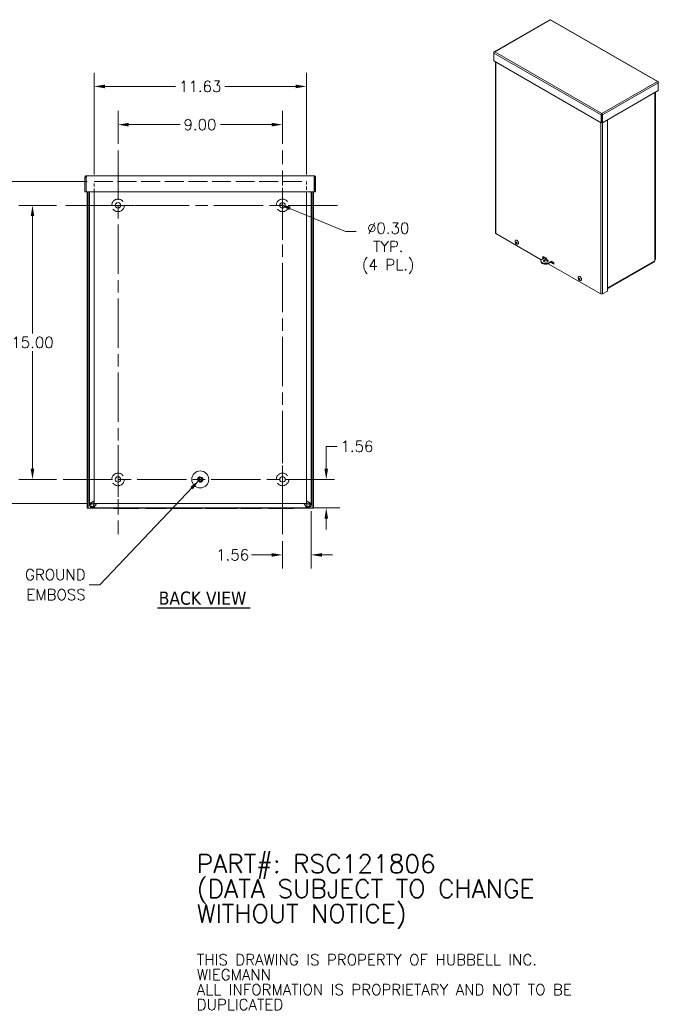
# Model space of a CAD drawing. Header units: inches. Extents: x 6.2 to 97.6, y 4.7 to 60.7.
# Tile 11 of 11: x 62.7 to 97.6, y 4.7 to 58.6. Entities that reach past the tile are written whole.
import ezdxf

# ---------------------------------------------------------------- set-up
doc = ezdxf.new("R2010")
doc.units = ezdxf.units.IN
doc.header["$LTSCALE"] = 6
doc.header["$MEASUREMENT"] = 0
doc.linetypes.add('CHAIN', pattern=[0.7087, 0.4724, -0.0591, 0.1181, -0.0591])
doc.linetypes.add('DASHED', pattern=[0.2067, 0.1654, -0.0413])
for name, color, linetype, lineweight in [('Center Mark (ANSI)', 7, 'Continuous', 5), ('Centerline (ANSI)', 7, 'Continuous', 5), ('Dimension (ANSI)', 7, 'Continuous', 5), ('Hidden (ANSI)', 7, 'DASHED', 5), ('Symbol (ANSI)', 7, 'Continuous', 5), ('Visible (ANSI)', 7, 'Continuous', 5), ('Visible Narrow (ANSI)', 7, 'Continuous', 5)]:
    doc.layers.add(name, color=color, linetype=linetype, lineweight=lineweight)
doc.styles.add('Note Text (ANSI)', font='RomanS.shx')
doc.styles.add('ROMANS', font='romans.shx')
doc.styles.add('Text Style168', font='tahoma.ttf')
doc.dimstyles.new('Default (ANSI)', dxfattribs={"dimscale": 6, "dimtxt": 0.1, "dimasz": 0.098425, "dimexe": 0.125, "dimexo": 0.0625, "dimgap": 0.031496, "dimtad": 0, "dimtih": 1, "dimtoh": 1, "dimrnd": 1e-08, "dimzin": 0, "dimdsep": 46, "dimtxsty": 'ROMANS', "dimcen": 0.09, "dimdle": 0.393701, "dimclrd": 256, "dimclre": 256, "dimclrt": 256, "dimadec": 0, "dimazin": 0, "dimtfac": 1, "dimtofl": 0, "dimtmove": 0, "dimatfit": 3, "dimfxl": 1, "dimtolj": 1, "dimtzin": 0, "dimlwd": -1, "dimlwe": -1, "dimarcsym": 0})
doc.dimstyles.new('Default (ANSI)$7', dxfattribs={"dimscale": 6, "dimtxt": 0.1, "dimasz": 0.098425, "dimexe": 0.125, "dimexo": 0.0625, "dimgap": 0.031496, "dimtad": 0, "dimtih": 1, "dimtoh": 1, "dimrnd": 1e-08, "dimzin": 0, "dimdsep": 46, "dimtxsty": 'ROMANS', "dimcen": 0.09, "dimdle": 0.393701, "dimclrd": 256, "dimclre": 256, "dimclrt": 256, "dimadec": 0, "dimazin": 0, "dimtfac": 1, "dimtofl": 0, "dimtmove": 0, "dimatfit": 3, "dimfxl": 1, "dimtolj": 1, "dimtzin": 0, "dimlwd": -1, "dimlwe": -1, "dimarcsym": 0})

# ---------------------------------------------------------------- blocks, each defined once
blk = doc.blocks.new('*D8')
at = {"layer": 'Defpoints', "color": 0, "transparency": 16777216}
for p in [(78.629, 32.076), (77.067, 30.442), (78.629, 29.313)]:
    blk.add_point(p, dxfattribs=at)
at = {"layer": 'Dimension (ANSI)', "transparency": 16777216}
for p, q in [((78.629, 31.701), (78.629, 28.563)), ((77.067, 30.067), (77.067, 28.563)), ((76.476, 29.313), (75.372, 29.313)), ((79.22, 29.313), (79.81, 29.313))]:
    blk.add_line(p, q, dxfattribs=at)
for points in [[(76.476, 29.411), (76.476, 29.215), (77.067, 29.313)], [(79.22, 29.411), (79.22, 29.215), (78.629, 29.313)]]:
    blk.add_solid(points, dxfattribs=at)
at = {"layer": 'Dimension (ANSI)', "transparency": 16777216, "insert": (73.44, 29.613), "char_height": 0.6, "attachment_point": 1, "style": 'ROMANS'}
blk.add_mtext('\\A1;1.56', dxfattribs=at)
blk = doc.blocks.new('*D9')
at = {"layer": 'Defpoints', "color": 0, "transparency": 16777216}
for p in [(80.067, 33.442), (78.433, 31.88), (79.46, 31.88)]:
    blk.add_point(p, dxfattribs=at)
at = {"layer": 'Dimension (ANSI)', "transparency": 16777216}
for p, q in [((79.46, 34.033), (79.46, 35.252)), ((79.46, 35.252), (80.051, 35.252)), ((79.692, 33.442), (78.71, 33.442)), ((78.808, 31.88), (80.21, 31.88)), ((79.46, 31.289), (79.46, 30.699))]:
    blk.add_line(p, q, dxfattribs=at)
for points in [[(79.362, 34.033), (79.559, 34.033), (79.46, 33.442)], [(79.362, 31.289), (79.559, 31.289), (79.46, 31.88)]]:
    blk.add_solid(points, dxfattribs=at)
at = {"layer": 'Dimension (ANSI)', "transparency": 16777216, "insert": (80.24, 35.552), "char_height": 0.6, "attachment_point": 1, "style": 'ROMANS'}
blk.add_mtext('\\A1;1.56', dxfattribs=at)
blk = doc.blocks.new('*D10')
at = {"layer": 'Defpoints', "color": 0, "transparency": 16777216}
for p in [(66.754, 54.952), (66.754, 49.755), (78.379, 49.755)]:
    blk.add_point(p, dxfattribs=at)
at = {"layer": 'Dimension (ANSI)', "transparency": 16777216}
for p, q in [((66.754, 50.13), (66.754, 55.702)), ((78.379, 50.13), (78.379, 55.702)), ((67.345, 54.952), (71.22, 54.952)), ((77.789, 54.952), (73.913, 54.952))]:
    blk.add_line(p, q, dxfattribs=at)
for points in [[(67.345, 55.05), (67.345, 54.853), (66.754, 54.952)], [(77.789, 55.05), (77.789, 54.853), (78.379, 54.952)]]:
    blk.add_solid(points, dxfattribs=at)
at = {"layer": 'Dimension (ANSI)', "transparency": 16777216, "insert": (71.409, 55.252), "char_height": 0.6, "attachment_point": 1, "style": 'ROMANS'}
blk.add_mtext('\\A1;11.63', dxfattribs=at)
blk = doc.blocks.new('*D11')
at = {"layer": 'Defpoints', "color": 0, "transparency": 16777216}
for p in [(66.754, 49.755), (59.351, 32.13), (66.754, 32.13)]:
    blk.add_point(p, dxfattribs=at)
at = {"layer": 'Dimension (ANSI)', "transparency": 16777216}
for p, q in [((66.379, 49.755), (58.601, 49.755)), ((59.351, 49.164), (59.351, 41.431)), ((59.351, 32.721), (59.351, 40.454)), ((66.379, 32.13), (58.601, 32.13))]:
    blk.add_line(p, q, dxfattribs=at)
for points in [[(59.253, 49.164), (59.45, 49.164), (59.351, 49.755)], [(59.253, 32.721), (59.45, 32.721), (59.351, 32.13)]]:
    blk.add_solid(points, dxfattribs=at)
at = {"layer": 'Dimension (ANSI)', "transparency": 16777216, "insert": (58.194, 41.242), "char_height": 0.6, "attachment_point": 1, "style": 'ROMANS'}
blk.add_mtext('\\A1;17.63', dxfattribs=at)
blk = doc.blocks.new('*D23')
at = {"layer": 'Defpoints', "color": 0, "transparency": 16777216}
for p in [(76.928, 48.5), (77.205, 48.385)]:
    blk.add_point(p, dxfattribs=at)
at = {"layer": 'Dimension (ANSI)', "transparency": 16777216}
for p, q in [((80.513, 47.007), (77.473, 48.273)), ((81.103, 47.007), (80.513, 47.007))]:
    blk.add_line(p, q, dxfattribs=at)
blk.add_solid([(77.511, 48.364), (77.435, 48.182), (76.928, 48.5)], dxfattribs=at)
at = {"layer": 'Dimension (ANSI)', "transparency": 16777216, "insert": (82.849, 47.492), "char_height": 0.6, "attachment_point": 2, "style": 'ROMANS'}
blk.add_mtext('\\A1;∅0.30{\\PTYP.\\P(4 PL.)}', dxfattribs=at)
blk = doc.blocks.new('*D27')
at = {"layer": 'Defpoints', "color": 0, "transparency": 16777216}
for p in [(65.067, 48.442), (63.386, 33.442), (65.067, 33.442)]:
    blk.add_point(p, dxfattribs=at)
at = {"layer": 'Dimension (ANSI)', "transparency": 16777216}
for p, q in [((64.692, 48.442), (62.636, 48.442)), ((63.386, 47.852), (63.386, 41.431)), ((63.386, 34.033), (63.386, 40.454)), ((64.692, 33.442), (62.636, 33.442))]:
    blk.add_line(p, q, dxfattribs=at)
for points in [[(63.287, 47.852), (63.484, 47.852), (63.386, 48.442)], [(63.287, 34.033), (63.484, 34.033), (63.386, 33.442)]]:
    blk.add_solid(points, dxfattribs=at)
at = {"layer": 'Dimension (ANSI)', "transparency": 16777216, "insert": (62.229, 41.242), "char_height": 0.6, "attachment_point": 1, "style": 'ROMANS'}
blk.add_mtext('\\A1;15.00', dxfattribs=at)
blk = doc.blocks.new('*D28')
at = {"layer": 'Defpoints', "color": 0, "transparency": 16777216}
for p in [(68.067, 52.86), (68.067, 51.442), (77.067, 51.442)]:
    blk.add_point(p, dxfattribs=at)
at = {"layer": 'Dimension (ANSI)', "transparency": 16777216}
for p, q in [((68.067, 51.817), (68.067, 53.61)), ((77.067, 51.817), (77.067, 53.61)), ((68.657, 52.86), (71.463, 52.86)), ((76.476, 52.86), (73.67, 52.86))]:
    blk.add_line(p, q, dxfattribs=at)
for points in [[(68.657, 52.958), (68.657, 52.761), (68.067, 52.86)], [(76.476, 52.958), (76.476, 52.761), (77.067, 52.86)]]:
    blk.add_solid(points, dxfattribs=at)
at = {"layer": 'Dimension (ANSI)', "transparency": 16777216, "insert": (71.652, 53.16), "char_height": 0.6, "attachment_point": 1, "style": 'ROMANS'}
blk.add_mtext('\\A1;9.00', dxfattribs=at)

msp = doc.modelspace()

# ---------------------------------------------------------------- linework, layer by layer
at = {"layer": 'Center Mark (ANSI)', "linetype": 'CHAIN', "ltscale": 0.34877}
for p, q in [((77.067, 46.558), (77.067, 50.326)), ((69.951, 48.442), (66.183, 48.442)), ((68.067, 35.326), (68.067, 31.558)), ((77.067, 35.326), (77.067, 31.558))]:
    msp.add_line(p, q, dxfattribs=at)
at = {"layer": 'Centerline (ANSI)', "linetype": 'CHAIN', "ltscale": 0.952448}
for p, q in [((68.067, 51.442), (68.067, 30.442)), ((77.067, 30.442), (77.067, 51.442)), ((80.067, 48.442), (65.067, 48.442)), ((65.067, 33.442), (80.067, 33.442))]:
    msp.add_line(p, q, dxfattribs=at)
at = {"layer": 'Hidden (ANSI)', "ltscale": 0.178624}
for p, q in [((66.754, 49.192), (66.754, 49.755)), ((78.379, 49.755), (78.379, 49.192))]:
    msp.add_line(p, q, dxfattribs=at)
at = {"layer": 'Hidden (ANSI)', "ltscale": 1.041499}
msp.add_line((66.754, 49.755), (78.379, 49.755), dxfattribs=at)
at = {"layer": 'Hidden (ANSI)', "ltscale": 0.870357}
for centre in [(68.067, 48.442), (77.067, 48.442), (68.067, 33.442), (77.067, 33.442)]:
    msp.add_circle(centre, 0.344, dxfattribs=at)
at = {"layer": 'Hidden (ANSI)', "ltscale": 0.289818}
msp.add_circle((72.567, 33.443), 0.145, dxfattribs=at)
at = {"layer": 'Symbol (ANSI)', "lineweight": 30}
msp.add_line((70.223, 26.424), (75.296, 26.424), dxfattribs=at)
at = {"layer": 'Visible (ANSI)'}
for p, q in [((91.687, 58.6), (88.642, 56.847)), ((97.612, 55.218), (91.739, 58.6)), ((88.637, 56.809), (88.624, 56.816)), ((88.624, 56.816), (88.624, 56.776)), ((88.624, 56.35), (88.624, 56.776)), ((94.507, 52.962), (88.624, 56.35)), ((88.72, 56.295), (88.72, 46.926)), ((97.618, 55.18), (97.63, 55.187)), ((97.63, 55.147), (97.63, 55.187)), ((97.63, 55.147), (97.63, 54.721)), ((97.63, 54.721), (94.576, 52.962)), ((97.474, 45.501), (97.474, 54.632)), ((94.536, 53.405), (94.507, 53.388)), ((94.507, 53.388), (94.507, 52.962)), ((94.536, 53.405), (94.536, 52.979)), ((94.541, 53.436), (94.541, 53.47)), ((94.547, 53.422), (94.542, 53.419)), ((94.547, 53.405), (94.547, 52.979)), ((94.547, 53.405), (94.576, 53.388)), ((94.576, 52.962), (94.576, 53.388)), ((94.536, 52.979), (94.507, 52.962)), ((94.547, 52.979), (94.576, 52.962)), ((94.852, 53.121), (94.852, 43.753)), ((66.316, 49.974), (66.254, 49.974)), ((66.254, 49.974), (66.254, 49.192)), ((66.316, 49.974), (66.316, 49.192)), ((66.327, 49.192), (66.327, 49.974)), ((66.347, 50.067), (78.786, 50.067)), ((78.806, 49.974), (78.806, 49.192)), ((78.817, 49.974), (78.817, 49.192)), ((78.817, 49.974), (78.879, 49.974)), ((78.879, 49.192), (78.879, 49.974)), ((66.316, 49.192), (66.254, 49.192)), ((78.806, 49.192), (66.327, 49.192)), ((66.379, 49.192), (66.379, 31.879)), ((66.441, 49.192), (66.441, 31.879)), ((66.504, 49.192), (66.504, 32.076)), ((66.754, 32.13), (66.754, 49.192)), ((78.379, 49.192), (78.379, 32.13)), ((78.629, 32.076), (78.629, 49.192)), ((78.692, 31.879), (78.692, 49.192)), ((78.754, 31.879), (78.754, 49.192)), ((78.817, 49.192), (78.879, 49.192)), ((91.227, 45.467), (88.738, 46.9)), ((89.817, 46.533), (89.823, 46.537)), ((89.826, 46.407), (89.841, 46.415)), ((89.826, 46.394), (89.855, 46.411)), ((89.835, 46.418), (89.839, 46.42)), ((89.836, 46.383), (89.857, 46.395)), ((89.844, 46.415), (89.863, 46.426)), ((89.845, 46.38), (89.856, 46.386)), ((89.855, 46.404), (89.871, 46.414)), ((89.858, 46.394), (89.859, 46.394)), ((89.944, 46.311), (89.951, 46.315)), ((91.207, 45.408), (91.207, 45.374)), ((91.434, 45.586), (91.228, 45.468)), ((91.316, 45.652), (91.433, 45.585)), ((91.316, 45.567), (91.316, 45.652)), ((91.316, 45.567), (91.346, 45.584)), ((91.359, 45.543), (91.316, 45.567)), ((91.346, 45.635), (91.346, 45.584)), ((91.346, 45.618), (91.417, 45.577)), ((91.388, 45.56), (91.346, 45.584)), ((91.346, 45.584), (91.388, 45.56)), ((91.456, 45.335), (91.356, 45.393)), ((91.468, 45.565), (91.518, 45.536)), ((91.494, 45.532), (91.506, 45.526)), ((91.592, 45.27), (91.788, 45.383)), ((91.592, 45.236), (91.815, 45.365)), ((91.592, 45.27), (91.592, 45.236)), ((91.906, 45.228), (91.741, 45.322)), ((91.846, 45.296), (91.771, 45.339)), ((91.771, 45.339), (91.906, 45.261)), ((91.788, 45.381), (91.906, 45.313)), ((91.8, 45.356), (91.846, 45.33)), ((91.846, 45.347), (91.846, 45.296)), ((91.906, 45.313), (91.906, 45.228)), ((97.38, 45.337), (94.852, 43.881)), ((97.439, 45.413), (97.444, 45.421)), ((94.484, 43.592), (91.61, 45.247)), ((93.264, 44.548), (93.271, 44.552)), ((93.273, 44.423), (93.288, 44.431)), ((93.273, 44.411), (93.302, 44.427)), ((93.282, 44.399), (93.302, 44.41)), ((93.284, 44.433), (93.287, 44.435)), ((93.292, 44.395), (93.302, 44.401)), ((93.293, 44.429), (93.311, 44.44)), ((93.303, 44.417), (93.319, 44.427)), ((93.305, 44.407), (93.307, 44.408)), ((93.392, 44.326), (93.398, 44.33)), ((94.852, 43.753), (94.572, 43.592)), ((66.441, 31.879), (66.379, 31.879)), ((66.441, 31.879), (66.472, 31.879)), ((66.472, 31.879), (67.834, 31.879)), ((66.504, 32.076), (66.553, 32.076)), ((66.504, 32.067), (66.504, 32.076)), ((66.553, 32.067), (66.504, 32.067)), ((66.553, 32.076), (66.566, 32.076)), ((66.566, 32.067), (66.553, 32.067)), ((66.566, 32.076), (66.566, 32.067)), ((66.691, 32.111), (66.754, 32.174)), ((66.691, 31.942), (66.701, 31.942)), ((66.691, 31.942), (66.691, 31.929)), ((66.691, 31.929), (66.691, 31.88)), ((66.701, 31.88), (66.691, 31.88)), ((66.701, 31.942), (66.701, 31.929)), ((66.701, 31.929), (66.701, 31.88)), ((78.433, 31.88), (66.701, 31.88)), ((66.735, 32.067), (66.798, 32.13)), ((78.379, 32.13), (66.754, 32.13)), ((67.834, 31.88), (67.834, 31.849)), ((68.459, 31.849), (67.834, 31.849)), ((68.459, 31.88), (68.459, 31.849)), ((68.459, 31.849), (68.584, 31.849)), ((68.584, 31.849), (68.584, 31.88)), ((69.209, 31.849), (68.584, 31.849)), ((69.209, 31.88), (69.209, 31.849)), ((69.209, 31.879), (69.589, 31.879)), ((69.589, 31.88), (69.589, 31.849)), ((70.089, 31.849), (69.589, 31.849)), ((70.089, 31.849), (70.089, 31.88)), ((70.089, 31.849), (70.214, 31.849)), ((70.214, 31.849), (70.214, 31.88)), ((70.714, 31.849), (70.214, 31.849)), ((70.714, 31.88), (70.714, 31.849)), ((70.714, 31.879), (70.907, 31.879)), ((70.907, 31.849), (70.907, 31.88)), ((72.657, 31.849), (70.907, 31.849)), ((72.657, 31.849), (72.657, 31.88)), ((72.657, 31.879), (72.847, 31.879)), ((72.847, 31.849), (72.847, 31.88)), ((74.597, 31.849), (72.847, 31.849)), ((74.597, 31.849), (74.597, 31.88)), ((74.597, 31.879), (74.789, 31.879)), ((74.789, 31.88), (74.789, 31.849)), ((75.289, 31.849), (74.789, 31.849)), ((75.289, 31.849), (75.289, 31.88)), ((75.289, 31.849), (75.414, 31.849)), ((75.414, 31.849), (75.414, 31.88)), ((75.914, 31.849), (75.414, 31.849)), ((75.914, 31.88), (75.914, 31.849)), ((75.914, 31.879), (76.294, 31.879)), ((76.294, 31.88), (76.294, 31.849)), ((76.919, 31.849), (76.294, 31.849)), ((76.919, 31.849), (76.919, 31.88)), ((76.919, 31.849), (77.044, 31.849)), ((77.044, 31.849), (77.044, 31.88)), ((77.669, 31.849), (77.044, 31.849)), ((77.669, 31.88), (77.669, 31.849)), ((77.669, 31.879), (78.661, 31.879)), ((78.398, 32.067), (78.335, 32.13)), ((78.442, 32.111), (78.379, 32.174)), ((78.433, 31.942), (78.442, 31.942)), ((78.433, 31.929), (78.433, 31.942)), ((78.433, 31.88), (78.433, 31.929)), ((78.442, 31.88), (78.433, 31.88)), ((78.442, 31.929), (78.442, 31.942)), ((78.442, 31.88), (78.442, 31.929)), ((78.567, 32.076), (78.58, 32.076)), ((78.567, 32.067), (78.567, 32.076)), ((78.58, 32.067), (78.567, 32.067)), ((78.58, 32.076), (78.629, 32.076)), ((78.629, 32.067), (78.58, 32.067)), ((78.629, 32.076), (78.629, 32.067)), ((78.692, 31.879), (78.661, 31.879)), ((78.692, 31.879), (78.754, 31.879))]:
    msp.add_line(p, q, dxfattribs=at)
for centre, radius in [((68.067, 48.442), 0.15), ((77.067, 48.442), 0.15), ((68.067, 33.442), 0.15), ((72.567, 33.443), 0.466), ((72.567, 33.443), 0.114), ((72.567, 33.443), 0.0825), ((77.067, 33.442), 0.15)]:
    msp.add_circle(centre, radius, dxfattribs=at)
for centre in [(89.959, 46.467), (93.406, 44.482)]:
    msp.add_arc(centre, 0.169, 173.2904, 246.5816, dxfattribs=at)
for centre, major_axis, ratio, start_param, end_param in [((94.528, 53.428), (-0.0208, 0), 0.575862, 1.931658, 2.356194), ((94.528, 53.428), (0.0622, 0), 0.575862, 4.850851, 5.022937), ((88.782, 46.926), (-0.0622, 0), 0.575862, 0, 0.785398), ((89.88, 46.422), (-0.064, 0.111), 0.578093, 2.480966, 6.943812), ((89.959, 46.467), (0.157, -0.063), 0.749207, 3.864666, 4.029051), ((89.943, 46.389), (0.146, -0.029), 0.063988, 3.663303, 3.78546), ((89.924, 46.511), (-0.117, -0.093), 0.719515, 0.109509, 0.231666), ((89.959, 46.468), (-0.149, -0.081), 0.019367, 0.298709, 0.463094), ((89.959, 46.468), (-0.077, 0.151), 0.81053, 1.294443, 1.458828), ((89.887, 46.426), (-0.064, 0.111), 0.578093, 3.141593, 6.283185), ((89.816, 46.408), (-0.0101, 0.0016), 0.051009, 2.653919, 3.077428), ((89.818, 46.397), (-0.00774, -0.00987), 0.380749, 2.29529, 3.054949), ((89.959, 46.467), (-0.12, -0.12), 0.32959, 5.773985, 5.93837), ((89.979, 46.43), (0.131, 0.072), 0.849451, 2.537331, 2.659487), ((89.827, 46.421), (-0.0124, -0.0029), 0.43731, 2.137472, 2.600818), ((89.883, 46.464), (0.007, -0.149), 0.323099, 4.895713, 5.01787), ((89.835, 46.375), (0.0122, 0.0036), 0.459977, 0.382383, 0.909078), ((89.978, 46.438), (-0.125, -0.082), 0.901193, 6.076463, 6.198619), ((89.844, 46.371), (-0.00239, -0.00851), 0.288823, 3.434225, 3.460603), ((89.882, 46.472), (-0.009, -0.149), 0.271358, 5.394923, 5.51708), ((89.958, 46.468), (-0.122, -0.118), 0.339679, 5.307169, 5.471554), ((89.867, 46.415), (-0.0161, 0.028), 0.578093, 1.492397, 1.700905), ((89.959, 46.467), (0.077, -0.151), 0.820619, 4.908784, 5.073169), ((89.937, 46.391), (0.143, -0.041), 0.141422, 4.139812, 4.261969), ((89.959, 46.467), (0.148, 0.083), 0.029457, 3.911665, 4.07605), ((89.855, 46.384), (0.0072, 0.0101), 0.346791, 0.45754, 1.078246), ((89.918, 46.513), (-0.111, -0.099), 0.642081, 0.537406, 0.659563), ((89.959, 46.468), (-0.156, 0.065), 0.739117, 1.204526, 1.368911), ((91.473, 45.408), (-0.267, 0), 0.575862, 5.881372, 8.314443), ((91.473, 45.374), (-0.267, 0), 0.575862, 0, 2.031258), ((91.475, 45.373), (0.125, 0), 0.575862, 0.236933, 2.904659), ((91.479, 45.544), (0.0417, 0), 0.575862, 1.832596, 6.021386), ((91.479, 45.51), (-0.0417, 0), 0.575862, 3.922843, 5.501935), ((93.328, 44.437), (-0.064, 0.111), 0.578093, 2.480966, 6.943812), ((93.406, 44.482), (0.152, -0.076), 0.768102, 3.926124, 4.090509), ((93.388, 44.405), (0.145, -0.035), 0.100402, 3.696707, 3.818864), ((93.375, 44.524), (-0.119, -0.089), 0.752654, 0.099679, 0.221836), ((93.406, 44.483), (-0.152, -0.076), 0.068701, 0.300786, 0.465171), ((93.407, 44.482), (-0.061, 0.158), 0.807556, 1.378118, 1.542503), ((93.335, 44.441), (-0.064, 0.111), 0.578093, 3.141593, 6.283185), ((93.264, 44.424), (-0.00987, 0.00172), 0.083166, 2.67786, 3.040002), ((93.265, 44.413), (-0.00797, -0.00974), 0.395183, 2.283377, 3.001606), ((93.407, 44.482), (-0.124, -0.115), 0.283921, 5.78644, 5.950825), ((93.427, 44.441), (0.133, 0.067), 0.822361, 2.534007, 2.656164), ((93.276, 44.436), (-0.0124, -0.0026), 0.425503, 2.12825, 2.607341), ((93.33, 44.482), (0, -0.149), 0.300602, 4.941382, 5.063538), ((93.281, 44.39), (0.0123, 0.0033), 0.450098, 0.336346, 0.901623), ((93.426, 44.449), (-0.128, -0.077), 0.878695, 6.08079, 6.202947), ((93.29, 44.386), (-0.00259, -0.00869), 0.24701, 3.401686, 3.489228), ((93.329, 44.49), (-0.015, -0.148), 0.244268, 5.437057, 5.559214), ((93.406, 44.483), (-0.126, -0.113), 0.294011, 5.318929, 5.483314), ((93.314, 44.429), (-0.0161, 0.028), 0.578093, 1.444525, 1.733938), ((93.406, 44.482), (0.06, -0.158), 0.817645, 4.994502, 5.158887), ((93.381, 44.407), (0.141, -0.047), 0.174561, 4.176564, 4.298721), ((93.302, 44.398), (0.00747, 0.00999), 0.362813, 0.479643, 1.064659), ((93.368, 44.527), (-0.114, -0.096), 0.678496, 0.52471, 0.646867), ((93.406, 44.482), (0.15, 0.078), 0.07879, 3.913037, 4.077422), ((93.406, 44.483), (-0.151, 0.077), 0.758012, 1.265457, 1.429842), ((94.528, 43.617), (-0.0622, 0), 0.575862, 0.785398, 2.356194)]:
    msp.add_ellipse(centre, major_axis=major_axis, ratio=ratio, start_param=start_param, end_param=end_param, dxfattribs=at)
msp.add_ellipse((91.475, 45.406), major_axis=(-0.125, 0), ratio=0.575862, dxfattribs=at)
for points, knots in [([(91.687, 58.6), (91.69, 58.602), (91.693, 58.603), (91.697, 58.602), (91.702, 58.601), (91.707, 58.599), (91.713, 58.594)], [0.7873319, 0.7873319, 0.7873319, 0.7873319, 1.128705, 1.128705, 1.128705, 1.5707963, 1.5707963, 1.5707963, 1.5707963]), ([(88.678, 56.847), (88.659, 56.855), (88.641, 56.851), (88.631, 56.837), (88.628, 56.831), (88.625, 56.824), (88.624, 56.816)], [0, 0, 0, 0, 1.128705, 1.128705, 1.128705, 1.570796, 1.570796, 1.570796, 1.570796]), ([(88.624, 56.776), (88.627, 56.794), (88.639, 56.817), (88.656, 56.833), (88.663, 56.839), (88.671, 56.843), (88.678, 56.847)], [0, 0, 0, 0, 1.128705, 1.128705, 1.128705, 1.570796, 1.570796, 1.570796, 1.570796]), ([(97.63, 55.187), (97.628, 55.207), (97.615, 55.221), (97.598, 55.222), (97.591, 55.223), (97.584, 55.221), (97.577, 55.218)], [0, 0, 0, 0, 1.128705, 1.128705, 1.128705, 1.570796, 1.570796, 1.570796, 1.570796]), ([(97.577, 55.218), (97.595, 55.21), (97.614, 55.19), (97.623, 55.17), (97.627, 55.162), (97.629, 55.154), (97.63, 55.147)], [0, 0, 0, 0, 1.128705, 1.128705, 1.128705, 1.570796, 1.570796, 1.570796, 1.570796]), ([(94.541, 53.47), (94.527, 53.459), (94.513, 53.437), (94.509, 53.414), (94.507, 53.405), (94.506, 53.396), (94.507, 53.388)], [0, 0, 0, 0, 1.128705, 1.128705, 1.128705, 1.570796, 1.570796, 1.570796, 1.570796]), ([(94.541, 53.436), (94.537, 53.43), (94.533, 53.418), (94.536, 53.407), (94.536, 53.406), (94.536, 53.406), (94.536, 53.405)], [0, 0, 0, 0, 1.483475, 1.483475, 1.483475, 1.570796, 1.570796, 1.570796, 1.570796]), ([(94.576, 53.388), (94.578, 53.409), (94.57, 53.435), (94.558, 53.453), (94.553, 53.46), (94.547, 53.466), (94.541, 53.47)], [0, 0, 0, 0, 1.128705, 1.128705, 1.128705, 1.570796, 1.570796, 1.570796, 1.570796]), ([(94.541, 53.436), (94.546, 53.43), (94.55, 53.418), (94.547, 53.407), (94.547, 53.406), (94.547, 53.406), (94.547, 53.405)], [0, 0, 0, 0, 1.483475, 1.483475, 1.483475, 1.570796, 1.570796, 1.570796, 1.570796]), ([(66.347, 50.067), (66.312, 50.067), (66.278, 50.045), (66.263, 50.014), (66.257, 50.001), (66.254, 49.987), (66.254, 49.974)], [0, 0, 0, 0, 1.128705, 1.128705, 1.128705, 1.570796, 1.570796, 1.570796, 1.570796]), ([(66.331, 50), (66.323, 49.995), (66.317, 49.986), (66.316, 49.976), (66.316, 49.976), (66.316, 49.975), (66.316, 49.974)], [0.555831, 0.555831, 0.555831, 0.555831, 1.483475, 1.483475, 1.483475, 1.570796, 1.570796, 1.570796, 1.570796]), ([(66.327, 49.974), (66.332, 50.009), (66.337, 50.043), (66.342, 50.058), (66.344, 50.064), (66.345, 50.067), (66.347, 50.067)], [0, 0, 0, 0, 1.128705, 1.128705, 1.128705, 1.570796, 1.570796, 1.570796, 1.570796]), ([(78.879, 49.974), (78.879, 50.009), (78.857, 50.043), (78.826, 50.058), (78.813, 50.064), (78.8, 50.067), (78.786, 50.067)], [0, 0, 0, 0, 1.128705, 1.128705, 1.128705, 1.570796, 1.570796, 1.570796, 1.570796]), ([(78.786, 50.067), (78.791, 50.067), (78.795, 50.045), (78.8, 50.014), (78.802, 50.001), (78.804, 49.987), (78.806, 49.974)], [0, 0, 0, 0, 1.128705, 1.128705, 1.128705, 1.570796, 1.570796, 1.570796, 1.570796]), ([(78.802, 50), (78.81, 49.995), (78.816, 49.986), (78.817, 49.976), (78.817, 49.976), (78.817, 49.975), (78.817, 49.974)], [0.555831, 0.555831, 0.555831, 0.555831, 1.483475, 1.483475, 1.483475, 1.570796, 1.570796, 1.570796, 1.570796]), ([(89.816, 46.433), (89.815, 46.433), (89.815, 46.433), (89.814, 46.433), (89.813, 46.433), (89.812, 46.434), (89.811, 46.435), (89.81, 46.435), (89.81, 46.436), (89.81, 46.436)], [0.07083885, 0.07083885, 0.07083885, 0.07083885, 0.07713496, 0.07713496, 0.08485022, 0.08485022, 0.09256936, 0.09256936, 0.09878127, 0.09878127, 0.09878127, 0.09878127]), ([(89.823, 46.415), (89.823, 46.415), (89.824, 46.414), (89.825, 46.412), (89.825, 46.412), (89.825, 46.41), (89.825, 46.409), (89.825, 46.408), (89.825, 46.407), (89.825, 46.407), (89.825, 46.407), (89.825, 46.407)], [0, 0, 0, 0, 0.00943558, 0.00943558, 0.01887116, 0.01887116, 0.02819305, 0.02819305, 0.03751494, 0.03751494, 0.03776186, 0.03776186, 0.03776186, 0.03776186]), ([(89.826, 46.401), (89.826, 46.401), (89.826, 46.401), (89.827, 46.4), (89.827, 46.399), (89.827, 46.397), (89.827, 46.397), (89.827, 46.395), (89.827, 46.395), (89.827, 46.394), (89.826, 46.394), (89.826, 46.394)], [0.02405957, 0.02405957, 0.02405957, 0.02405957, 0.02821495, 0.02821495, 0.03753603, 0.03753603, 0.04689223, 0.04689223, 0.05624844, 0.05624844, 0.06180761, 0.06180761, 0.06180761, 0.06180761]), ([(89.835, 46.418), (89.835, 46.418), (89.835, 46.418), (89.834, 46.418), (89.833, 46.418), (89.832, 46.418), (89.832, 46.419), (89.831, 46.42), (89.83, 46.42), (89.829, 46.422), (89.829, 46.422), (89.829, 46.422)], [0.02405736, 0.02405736, 0.02405736, 0.02405736, 0.02818655, 0.02818655, 0.03753605, 0.03753605, 0.04692113, 0.04692113, 0.05630621, 0.05630621, 0.06180987, 0.06180987, 0.06180987, 0.06180987]), ([(89.835, 46.382), (89.835, 46.382), (89.836, 46.383), (89.836, 46.383), (89.837, 46.383), (89.838, 46.383), (89.838, 46.383), (89.84, 46.382), (89.84, 46.382), (89.841, 46.381), (89.841, 46.381), (89.841, 46.381)], [0, 0, 0, 0, 0.00943558, 0.00943558, 0.01887116, 0.01887116, 0.02819305, 0.02819305, 0.03751494, 0.03751494, 0.03776186, 0.03776186, 0.03776186, 0.03776186]), ([(89.846, 46.417), (89.845, 46.416), (89.845, 46.416), (89.844, 46.415), (89.843, 46.415), (89.842, 46.415), (89.842, 46.415), (89.84, 46.416), (89.84, 46.416), (89.839, 46.417), (89.839, 46.417), (89.839, 46.417)], [0, 0, 0, 0, 0.00943558, 0.00943558, 0.01887116, 0.01887116, 0.02819305, 0.02819305, 0.03751494, 0.03751494, 0.03776186, 0.03776186, 0.03776186, 0.03776186]), ([(89.845, 46.38), (89.845, 46.38), (89.845, 46.38), (89.846, 46.38), (89.847, 46.38), (89.848, 46.38), (89.849, 46.379), (89.85, 46.378), (89.851, 46.378), (89.851, 46.377), (89.852, 46.376), (89.852, 46.376)], [0.02405736, 0.02405736, 0.02405736, 0.02405736, 0.02818655, 0.02818655, 0.03753605, 0.03753605, 0.04692113, 0.04692113, 0.05630621, 0.05630621, 0.06180987, 0.06180987, 0.06180987, 0.06180987]), ([(89.854, 46.397), (89.854, 46.397), (89.854, 46.397), (89.853, 46.398), (89.853, 46.399), (89.853, 46.401), (89.853, 46.401), (89.853, 46.403), (89.854, 46.403), (89.854, 46.404), (89.855, 46.404), (89.855, 46.404)], [0.02405736, 0.02405736, 0.02405736, 0.02405736, 0.02818655, 0.02818655, 0.03753605, 0.03753605, 0.04692113, 0.04692113, 0.05630621, 0.05630621, 0.06180987, 0.06180987, 0.06180987, 0.06180987]), ([(89.855, 46.421), (89.855, 46.421), (89.856, 46.421), (89.856, 46.421), (89.857, 46.42), (89.858, 46.419), (89.858, 46.418), (89.859, 46.417), (89.859, 46.416), (89.859, 46.415), (89.858, 46.414), (89.858, 46.413), (89.857, 46.412), (89.856, 46.411), (89.856, 46.411), (89.855, 46.411)], [-0.05376329, -0.05376329, -0.05376329, -0.05376329, -0.05138421, -0.05138421, -0.04326892, -0.04326892, -0.03515364, -0.03515364, -0.02703835, -0.02703835, -0.01892307, -0.01892307, -0.00946153, -0.00946153, -0.00243373, -0.00243373, -0.00243373, -0.00243373]), ([(89.858, 46.383), (89.858, 46.384), (89.857, 46.384), (89.856, 46.386), (89.855, 46.386), (89.855, 46.388), (89.855, 46.389), (89.855, 46.39), (89.855, 46.391), (89.855, 46.391), (89.855, 46.391), (89.855, 46.391)], [0, 0, 0, 0, 0.00943558, 0.00943558, 0.01887116, 0.01887116, 0.02819305, 0.02819305, 0.03751494, 0.03751494, 0.03776186, 0.03776186, 0.03776186, 0.03776186]), ([(89.857, 46.433), (89.856, 46.433), (89.856, 46.433), (89.856, 46.434), (89.856, 46.434), (89.857, 46.435), (89.857, 46.436), (89.857, 46.436)], [0.0794429, 0.0794429, 0.0794429, 0.0794429, 0.08485022, 0.08485022, 0.09256936, 0.09256936, 0.09878127, 0.09878127, 0.09878127, 0.09878127]), ([(89.857, 46.433), (89.858, 46.432), (89.859, 46.431), (89.861, 46.429), (89.862, 46.427), (89.864, 46.425), (89.865, 46.423), (89.867, 46.42), (89.868, 46.419), (89.87, 46.416), (89.871, 46.415), (89.871, 46.413)], [2.8739523, 2.8739523, 2.8739523, 2.8739523, 2.9809753, 2.9809753, 3.0879982, 3.0879982, 3.1950212, 3.1950212, 3.3020441, 3.3020441, 3.4090671, 3.4090671, 3.4090671, 3.4090671]), ([(89.87, 46.355), (89.869, 46.355), (89.869, 46.356), (89.868, 46.357), (89.868, 46.358), (89.868, 46.359), (89.868, 46.36), (89.868, 46.361), (89.868, 46.362), (89.868, 46.362)], [0.02464779, 0.02464779, 0.02464779, 0.02464779, 0.0308597, 0.0308597, 0.03857885, 0.03857885, 0.04629411, 0.04629411, 0.05259022, 0.05259022, 0.05259022, 0.05259022]), ([(89.873, 46.414), (89.873, 46.414), (89.873, 46.414), (89.872, 46.413), (89.872, 46.413), (89.871, 46.413), (89.871, 46.413), (89.871, 46.413)], [0.02464779, 0.02464779, 0.02464779, 0.02464779, 0.0308597, 0.0308597, 0.03857885, 0.03857885, 0.0429791, 0.0429791, 0.0429791, 0.0429791]), ([(97.38, 45.337), (97.39, 45.343), (97.4, 45.354), (97.41, 45.368), (97.415, 45.375), (97.419, 45.382), (97.424, 45.389)], [-0.8879875, -0.8879875, -0.8879875, -0.8879875, -0.2986979, -0.2986979, -0.2986979, 0, 0, 0, 0]), ([(93.264, 44.449), (93.263, 44.449), (93.263, 44.45), (93.262, 44.45), (93.261, 44.45), (93.26, 44.451), (93.259, 44.451), (93.258, 44.452), (93.258, 44.453), (93.258, 44.453)], [0.07083885, 0.07083885, 0.07083885, 0.07083885, 0.07713496, 0.07713496, 0.08485022, 0.08485022, 0.09256936, 0.09256936, 0.09878127, 0.09878127, 0.09878127, 0.09878127]), ([(93.271, 44.431), (93.271, 44.431), (93.271, 44.43), (93.272, 44.428), (93.272, 44.427), (93.273, 44.426), (93.273, 44.425), (93.273, 44.424), (93.273, 44.423), (93.272, 44.423), (93.272, 44.423), (93.272, 44.423)], [0, 0, 0, 0, 0.00943558, 0.00943558, 0.01887116, 0.01887116, 0.02819305, 0.02819305, 0.03751494, 0.03751494, 0.03776186, 0.03776186, 0.03776186, 0.03776186]), ([(93.273, 44.417), (93.273, 44.417), (93.273, 44.417), (93.274, 44.416), (93.274, 44.415), (93.274, 44.413), (93.274, 44.413), (93.274, 44.412), (93.274, 44.411), (93.273, 44.411), (93.273, 44.411), (93.273, 44.41)], [0.02405736, 0.02405736, 0.02405736, 0.02405736, 0.02818655, 0.02818655, 0.03753605, 0.03753605, 0.04692113, 0.04692113, 0.05630621, 0.05630621, 0.06180987, 0.06180987, 0.06180987, 0.06180987]), ([(93.283, 44.433), (93.283, 44.433), (93.283, 44.433), (93.282, 44.433), (93.282, 44.433), (93.28, 44.433), (93.28, 44.434), (93.279, 44.435), (93.278, 44.435), (93.278, 44.437), (93.277, 44.437), (93.277, 44.438)], [0.02405736, 0.02405736, 0.02405736, 0.02405736, 0.02818655, 0.02818655, 0.03753605, 0.03753605, 0.04692113, 0.04692113, 0.05630621, 0.05630621, 0.06180987, 0.06180987, 0.06180987, 0.06180987]), ([(93.282, 44.398), (93.282, 44.398), (93.282, 44.398), (93.283, 44.399), (93.283, 44.399), (93.284, 44.399), (93.285, 44.398), (93.286, 44.398), (93.287, 44.397), (93.287, 44.396), (93.287, 44.396), (93.287, 44.396)], [0, 0, 0, 0, 0.00943558, 0.00943558, 0.01887116, 0.01887116, 0.02819305, 0.02819305, 0.03751494, 0.03751494, 0.03776186, 0.03776186, 0.03776186, 0.03776186]), ([(93.294, 44.43), (93.294, 44.43), (93.293, 44.429), (93.292, 44.429), (93.292, 44.429), (93.291, 44.429), (93.29, 44.429), (93.289, 44.43), (93.288, 44.43), (93.288, 44.431), (93.288, 44.431), (93.288, 44.431)], [0, 0, 0, 0, 0.00943558, 0.00943558, 0.01887116, 0.01887116, 0.02819305, 0.02819305, 0.03751494, 0.03751494, 0.03776186, 0.03776186, 0.03776186, 0.03776186]), ([(93.292, 44.395), (93.292, 44.395), (93.292, 44.395), (93.293, 44.395), (93.293, 44.395), (93.294, 44.394), (93.295, 44.394), (93.296, 44.393), (93.297, 44.392), (93.298, 44.391), (93.298, 44.391), (93.299, 44.391)], [0.02405736, 0.02405736, 0.02405736, 0.02405736, 0.02818655, 0.02818655, 0.03753605, 0.03753605, 0.04692113, 0.04692113, 0.05630621, 0.05630621, 0.06180987, 0.06180987, 0.06180987, 0.06180987]), ([(93.302, 44.41), (93.302, 44.41), (93.302, 44.411), (93.301, 44.412), (93.301, 44.413), (93.301, 44.414), (93.301, 44.415), (93.301, 44.416), (93.302, 44.417), (93.302, 44.417), (93.303, 44.417), (93.303, 44.418)], [0.02405957, 0.02405957, 0.02405957, 0.02405957, 0.02821495, 0.02821495, 0.03753603, 0.03753603, 0.04689223, 0.04689223, 0.05624844, 0.05624844, 0.06180761, 0.06180761, 0.06180761, 0.06180761]), ([(93.304, 44.436), (93.304, 44.436), (93.304, 44.435), (93.305, 44.435), (93.305, 44.434), (93.306, 44.433), (93.306, 44.432), (93.306, 44.431), (93.305, 44.43), (93.305, 44.429), (93.304, 44.428), (93.303, 44.427), (93.303, 44.427), (93.302, 44.427)], [-0.04431137, -0.04431137, -0.04431137, -0.04431137, -0.04326892, -0.04326892, -0.03515364, -0.03515364, -0.02703835, -0.02703835, -0.01892307, -0.01892307, -0.00946153, -0.00946153, -0.00414871, -0.00414871, -0.00414871, -0.00414871]), ([(93.305, 44.397), (93.305, 44.397), (93.304, 44.398), (93.303, 44.399), (93.303, 44.4), (93.302, 44.402), (93.302, 44.402), (93.302, 44.404), (93.302, 44.404), (93.302, 44.405), (93.302, 44.405), (93.302, 44.405)], [0, 0, 0, 0, 0.00943558, 0.00943558, 0.01887116, 0.01887116, 0.02819305, 0.02819305, 0.03751494, 0.03751494, 0.03776186, 0.03776186, 0.03776186, 0.03776186]), ([(93.306, 44.446), (93.306, 44.446), (93.306, 44.446), (93.306, 44.447), (93.306, 44.447), (93.306, 44.448), (93.306, 44.448), (93.307, 44.449)], [0.07970602, 0.07970602, 0.07970602, 0.07970602, 0.08485022, 0.08485022, 0.09256936, 0.09256936, 0.09878127, 0.09878127, 0.09878127, 0.09878127]), ([(93.306, 44.446), (93.307, 44.445), (93.308, 44.444), (93.31, 44.441), (93.311, 44.44), (93.313, 44.437), (93.314, 44.436), (93.316, 44.433), (93.317, 44.431), (93.319, 44.428), (93.319, 44.427), (93.32, 44.425)], [6.0155873, 6.0155873, 6.0155873, 6.0155873, 6.1226037, 6.1226037, 6.22962, 6.22962, 6.3366364, 6.3366364, 6.4436528, 6.4436528, 6.5506692, 6.5506692, 6.5506692, 6.5506692]), ([(93.315, 44.369), (93.315, 44.37), (93.315, 44.37), (93.314, 44.371), (93.314, 44.372), (93.314, 44.373), (93.314, 44.374), (93.314, 44.375), (93.314, 44.376), (93.314, 44.376)], [0.02464779, 0.02464779, 0.02464779, 0.02464779, 0.0308597, 0.0308597, 0.03857885, 0.03857885, 0.04629411, 0.04629411, 0.05259022, 0.05259022, 0.05259022, 0.05259022]), ([(93.322, 44.426), (93.322, 44.426), (93.321, 44.426), (93.321, 44.425), (93.32, 44.425), (93.32, 44.425), (93.32, 44.425), (93.32, 44.425)], [0.02464779, 0.02464779, 0.02464779, 0.02464779, 0.0308597, 0.0308597, 0.03857885, 0.03857885, 0.04303486, 0.04303486, 0.04303486, 0.04303486]), ([(66.504, 32.076), (66.504, 32.105), (66.532, 32.134), (66.575, 32.163), (66.618, 32.192), (66.675, 32.22), (66.723, 32.249), (66.734, 32.256), (66.744, 32.263), (66.754, 32.269)], [0, 0, 0, 0, 0.992855, 0.992855, 0.992855, 1.985709, 1.985709, 1.985709, 2.220734, 2.220734, 2.220734, 2.220734]), ([(66.66, 31.883), (66.637, 31.886), (66.604, 31.898), (66.575, 31.92), (66.547, 31.943), (66.525, 31.975), (66.515, 32.004), (66.511, 32.016), (66.508, 32.027), (66.507, 32.036)], [-1.771138, -1.771138, -1.771138, -1.771138, -1.033487, -1.033487, -1.033487, -0.298698, -0.298698, -0.298698, 0, 0, 0, 0]), ([(66.66, 32.213), (66.656, 32.209), (66.651, 32.205), (66.647, 32.201), (66.612, 32.169), (66.581, 32.136), (66.571, 32.103), (66.568, 32.094), (66.566, 32.085), (66.566, 32.076)], [0.993693, 0.993693, 0.993693, 0.993693, 1.127197, 1.127197, 1.127197, 2.254394, 2.254394, 2.254394, 2.564489, 2.564489, 2.564489, 2.564489]), ([(66.566, 32.067), (66.566, 32.077), (66.591, 32.087), (66.629, 32.096), (66.648, 32.101), (66.669, 32.106), (66.691, 32.111)], [0, 0, 0, 0, 1.048975, 1.048975, 1.048975, 1.570796, 1.570796, 1.570796, 1.570796]), ([(66.568, 32.046), (66.571, 32.029), (66.58, 32.004), (66.597, 31.984), (66.615, 31.964), (66.641, 31.951), (66.66, 31.946), (66.664, 31.945), (66.667, 31.944), (66.67, 31.944)], [0, 0, 0, 0, 0.809121, 0.809121, 0.809121, 1.616164, 1.616164, 1.616164, 1.771138, 1.771138, 1.771138, 1.771138]), ([(66.691, 31.942), (66.701, 31.942), (66.711, 31.967), (66.721, 32.005), (66.725, 32.024), (66.73, 32.045), (66.735, 32.067)], [0, 0, 0, 0, 1.048975, 1.048975, 1.048975, 1.570796, 1.570796, 1.570796, 1.570796]), ([(66.894, 32.13), (66.875, 32.103), (66.856, 32.07), (66.837, 32.036), (66.808, 31.984), (66.78, 31.934), (66.751, 31.905), (66.734, 31.889), (66.717, 31.88), (66.701, 31.88)], [0.343755, 0.343755, 0.343755, 0.343755, 0.992855, 0.992855, 0.992855, 1.985709, 1.985709, 1.985709, 2.564489, 2.564489, 2.564489, 2.564489]), ([(66.701, 31.942), (66.733, 31.942), (66.766, 31.964), (66.799, 31.996), (66.811, 32.008), (66.824, 32.022), (66.837, 32.036)], [0, 0, 0, 0, 1.127197, 1.127197, 1.127197, 1.570796, 1.570796, 1.570796, 1.570796]), ([(78.433, 31.88), (78.404, 31.88), (78.375, 31.907), (78.346, 31.951), (78.318, 31.994), (78.289, 32.051), (78.26, 32.099), (78.253, 32.11), (78.246, 32.12), (78.24, 32.13)], [0, 0, 0, 0, 0.992855, 0.992855, 0.992855, 1.985709, 1.985709, 1.985709, 2.220734, 2.220734, 2.220734, 2.220734]), ([(78.296, 32.036), (78.3, 32.032), (78.304, 32.027), (78.308, 32.023), (78.34, 31.988), (78.373, 31.957), (78.406, 31.946), (78.415, 31.944), (78.424, 31.942), (78.433, 31.942)], [0.993693, 0.993693, 0.993693, 0.993693, 1.127197, 1.127197, 1.127197, 2.254394, 2.254394, 2.254394, 2.564489, 2.564489, 2.564489, 2.564489]), ([(78.379, 32.269), (78.406, 32.251), (78.439, 32.232), (78.473, 32.213), (78.525, 32.184), (78.576, 32.156), (78.604, 32.127), (78.62, 32.11), (78.629, 32.093), (78.629, 32.076)], [0.343755, 0.343755, 0.343755, 0.343755, 0.992855, 0.992855, 0.992855, 1.985709, 1.985709, 1.985709, 2.564489, 2.564489, 2.564489, 2.564489]), ([(78.442, 31.942), (78.432, 31.942), (78.422, 31.967), (78.413, 32.005), (78.408, 32.024), (78.403, 32.045), (78.398, 32.067)], [0, 0, 0, 0, 1.048975, 1.048975, 1.048975, 1.570796, 1.570796, 1.570796, 1.570796]), ([(78.567, 32.067), (78.567, 32.077), (78.542, 32.087), (78.504, 32.096), (78.486, 32.101), (78.464, 32.106), (78.442, 32.111)], [0, 0, 0, 0, 1.048975, 1.048975, 1.048975, 1.570796, 1.570796, 1.570796, 1.570796]), ([(78.463, 31.944), (78.48, 31.947), (78.505, 31.956), (78.525, 31.973), (78.545, 31.991), (78.558, 32.016), (78.563, 32.036), (78.564, 32.04), (78.565, 32.043), (78.565, 32.046)], [-3.141593, -3.141593, -3.141593, -3.141593, -2.332471, -2.332471, -2.332471, -1.525428, -1.525428, -1.525428, -1.370455, -1.370455, -1.370455, -1.370455]), ([(78.567, 32.076), (78.567, 32.109), (78.545, 32.142), (78.514, 32.174), (78.501, 32.187), (78.487, 32.2), (78.473, 32.213)], [0, 0, 0, 0, 1.127197, 1.127197, 1.127197, 1.570796, 1.570796, 1.570796, 1.570796]), ([(78.626, 32.036), (78.623, 32.013), (78.611, 31.98), (78.589, 31.951), (78.567, 31.923), (78.534, 31.901), (78.505, 31.891), (78.493, 31.887), (78.482, 31.884), (78.473, 31.883)], [1.370455, 1.370455, 1.370455, 1.370455, 2.108106, 2.108106, 2.108106, 2.842895, 2.842895, 2.842895, 3.141593, 3.141593, 3.141593, 3.141593])]:
    msp.add_open_spline(points, degree=3, knots=knots, dxfattribs=at)
for points in [[(91.713, 58.594), (91.723, 58.602), (91.733, 58.604), (91.739, 58.6)], [(94.535, 53.42), (94.539, 53.421), (94.543, 53.423), (94.547, 53.424)], [(97.424, 45.389), (97.429, 45.397), (97.434, 45.405), (97.439, 45.413)], [(97.444, 45.421), (97.463, 45.445), (97.474, 45.473), (97.474, 45.501)], [(66.507, 32.036), (66.505, 32.046), (66.504, 32.057), (66.504, 32.067)], [(66.566, 32.067), (66.566, 32.06), (66.567, 32.053), (66.568, 32.046)], [(66.691, 31.88), (66.681, 31.88), (66.67, 31.881), (66.66, 31.883)], [(66.67, 31.944), (66.677, 31.943), (66.684, 31.942), (66.691, 31.942)], [(78.442, 31.942), (78.449, 31.942), (78.456, 31.943), (78.463, 31.944)], [(78.473, 31.883), (78.463, 31.881), (78.452, 31.88), (78.442, 31.88)], [(78.565, 32.046), (78.566, 32.053), (78.567, 32.06), (78.567, 32.067)], [(78.629, 32.067), (78.629, 32.057), (78.628, 32.046), (78.626, 32.036)]]:
    msp.add_open_spline(points, degree=3, dxfattribs=at)
for points, weights in [([(89.816, 46.433), (89.821, 46.433), (89.825, 46.434)], [1.00396945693, 1.00787314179, 1.00938014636]), ([(89.874, 46.372), (89.871, 46.367), (89.868, 46.362)], [1.01015634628, 1.00928383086, 1.00396945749]), ([(93.264, 44.449), (93.269, 44.45), (93.273, 44.45)], [1.00396945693, 1.00801082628, 1.00948347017]), ([(93.32, 44.386), (93.317, 44.381), (93.314, 44.376)], [1.01004039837, 1.0089760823, 1.00396945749])]:
    msp.add_rational_spline(points, weights, degree=2, dxfattribs=at)
at = {"layer": 'Visible Narrow (ANSI)'}
for p, q in [((91.713, 58.594), (88.678, 56.847)), ((97.577, 55.218), (91.713, 58.594)), ((94.507, 53.388), (88.624, 56.776)), ((88.678, 56.847), (94.541, 53.47)), ((88.738, 56.285), (88.738, 46.9)), ((94.541, 53.47), (97.577, 55.218)), ((97.63, 55.147), (94.576, 53.388)), ((97.444, 54.614), (97.444, 45.421)), ((94.542, 53.419), (94.548, 53.416)), ((94.484, 43.592), (94.484, 52.976)), ((94.572, 52.965), (94.572, 43.592)), ((89.823, 46.415), (89.831, 46.42)), ((89.846, 46.417), (89.863, 46.426)), ((89.852, 46.376), (89.861, 46.381)), ((89.855, 46.404), (89.871, 46.414)), ((94.852, 43.923), (97.439, 45.413)), ((93.271, 44.431), (93.278, 44.436)), ((93.294, 44.43), (93.311, 44.44)), ((93.299, 44.391), (93.307, 44.395)), ((93.303, 44.418), (93.319, 44.427))]:
    msp.add_line(p, q, dxfattribs=at)
for centre, major_axis, start_param, end_param in [((89.845, 46.402), (-0.0264, 0.0459), 6.215717, 6.743318), ((89.847, 46.403), (-0.0231, 0.0402), 0.072356, 0.464962), ((89.845, 46.402), (0.0264, -0.0459), 4.64492, 5.172522), ((89.847, 46.403), (-0.0231, 0.0402), 1.50384, 1.948315), ((89.845, 46.402), (-0.0264, 0.0459), 4.64492, 5.172522), ((89.847, 46.403), (0.0231, -0.0402), 6.210888, 6.634878), ((89.845, 46.402), (0.0264, -0.0459), 6.215717, 6.743318), ((93.293, 44.417), (-0.0264, 0.0459), 6.155136, 6.682737), ((93.293, 44.417), (0.0264, -0.0459), 4.584339, 5.111941), ((93.294, 44.418), (-0.0231, 0.0402), 0.007678, 0.404381), ((93.294, 44.418), (-0.0231, 0.0402), 1.456814, 1.899142), ((93.293, 44.417), (-0.0264, 0.0459), 4.584339, 5.111941), ((93.294, 44.418), (0.0231, -0.0402), 6.150306, 6.568867), ((93.293, 44.417), (0.0264, -0.0459), 6.155136, 6.682737)]:
    msp.add_ellipse(centre, major_axis=major_axis, ratio=0.578093, start_param=start_param, end_param=end_param, dxfattribs=at)

# ---------------------------------------------------------------- texts
at = {"layer": 'Symbol (ANSI)', "char_height": 0.6}
for s, insert, width, attachment_point, line_spacing_factor, style in [('{\\fRomanS|b0|i0;\\H0.6000;GROUND\\PEMBOSS}', (66.295, 27.683), 3.7893, 6, 1.093904, 'ROMANS'), ('{\\fRomanS|b0|i0|c0|p2;\\H1.667x;PART#: RSC121806\\P(DATA SUBJECT TO CHANGE \\H1.5632x; \\H0.63972x;\\PWITHOUT NOTICE)\\H1.4806x; \\H0.67541x;\\P \\H1.3021x; \\H0.768x;\\P\\H0.59988x;THIS DRAWING IS PROPERTY OF HUBBELL INC. \\H1.4762x; \\H0.67742x;\\PWIEGMANN\\H1.1609x; \\H0.86141x;\\PALL INFORMATION IS PROPRIETARY AND NOT TO BE \\H1.1893x; \\H0.8408x;\\PDUPLICATED \\H1.1868x; \\H0.84262x;\\P\\H1.187x; }', (72.375, 8.192), 26.20409, 4, 0.817683, 'Note Text (ANSI)')]:
    msp.add_mtext(s, dxfattribs=dict(at, insert=insert, width=width, attachment_point=attachment_point, line_spacing_factor=line_spacing_factor, style=style))
at = {"layer": 'Symbol (ANSI)', "insert": (70.295, 26.574), "char_height": 0.72, "attachment_point": 7, "style": 'Text Style168'}
msp.add_mtext('BACK VIEW', dxfattribs=at)

# ---------------------------------------------------------------- dimensions: what is measured, and where the dimension line sits
at = {"layer": 'Dimension (ANSI)'}
dim = msp.add_linear_dim(base=(66.75407164, 54.951837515), p1=(78.37907164, 49.754987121), p2=(66.75407164, 49.754987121), dimstyle='Default (ANSI)', override={"dimtih": 0, "dimtoh": 0, "dimdec": 2, "dimtp": 0, "dimtm": 0, "dimtdec": 2, "dimatfit": 1}, dxfattribs=at)
dim.commit()
dim.dimension.update_dxf_attribs({"geometry": '*D10', "text_midpoint": (72.56657164, 54.951837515), "dimtype": 160})
for base, p1, p2, angle, override, picture, middle in [((68.067, 52.86), (77.067, 51.442), (68.067, 51.442), 180, {"dimtih": 0, "dimtoh": 0, "dimdec": 2, "dimtp": 0, "dimtm": 0, "dimtdec": 2, "dimatfit": 1}, '*D28', (72.567, 52.86)), ((59.351078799, 32.129987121), (66.75407164, 49.754987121), (66.75407164, 32.129987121), 90, {"dimdec": 2, "dimtp": 0, "dimtm": 0, "dimtdec": 2, "dimatfit": 1}, '*D11', (59.351078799, 40.942487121)), ((63.386, 33.442), (65.067, 48.442), (65.067, 33.442), 270, {"dimdec": 2, "dimtp": 0, "dimtm": 0, "dimtdec": 2, "dimatfit": 1}, '*D27', (63.386, 40.942)), ((79.46, 31.88), (80.067, 33.442), (78.433, 31.88), 90, {"dimdec": 2, "dimtp": 0, "dimtm": 0, "dimtdec": 2, "dimatfit": 1}, '*D9', (81.111, 35.252)), ((78.629, 29.313), (77.067, 30.442), (78.629, 32.076), 180, {"dimtih": 0, "dimtoh": 0, "dimdec": 2, "dimtp": 0, "dimtm": 0, "dimtdec": 2, "dimatfit": 1}, '*D8', (74.311, 29.313))]:
    dim = msp.add_linear_dim(base=base, p1=p1, p2=p2, angle=angle, dimstyle='Default (ANSI)', override=override, dxfattribs=at)
    dim.commit()
    dim.dimension.update_dxf_attribs({"geometry": picture, "text_midpoint": middle, "dimtype": 160})
dim = msp.add_diameter_dim_2p(p1=(77.205, 48.385), p2=(76.928, 48.5), text='<>{\\PTYP.\\P(4 PL.)}', dimstyle='Default (ANSI)', override={"dimdec": 2, "dimlfac": 1, "dimtp": 0, "dimtm": 0, "dimtdec": 2, "dimtvp": -0.333333}, dxfattribs=at)
dim.commit()
dim.dimension.update_dxf_attribs({"geometry": '*D23', "text_midpoint": (82.849, 47.007), "dimtype": 163})

# ---------------------------------------------------------------- leaders
at = {"layer": 'Symbol (ANSI)', "annotation_type": 0, "has_hookline": 1, "hookline_direction": 1, "text_width": 3.581}
msp.add_leader([(72.499, 33.396), (67.075, 27.683), (66.484, 27.683)], dimstyle='Default (ANSI)$7', override={"dimtad": 0}, dxfattribs=at)

doc.saveas('drawing.dxf')
